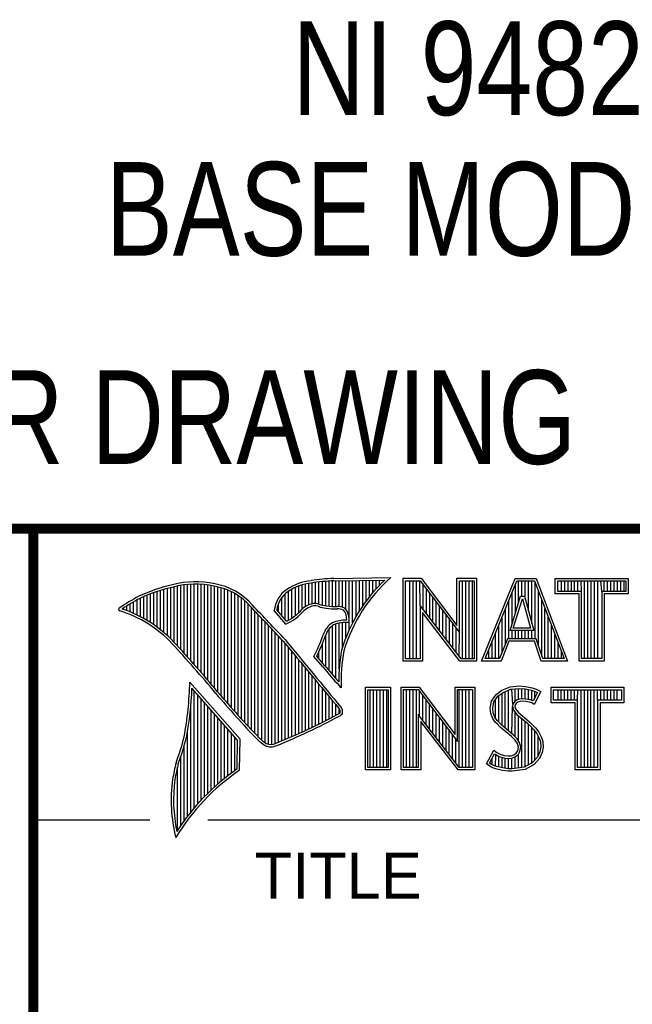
# Model space of a CAD drawing. Header units: inches. Extents: x 0 to 22, y 0 to 17.
# Tile 42 of 64: x 16.3 to 17.6, y 2 to 4. Entities that reach past the tile are written whole.
import ezdxf

# ---------------------------------------------------------------- set-up
doc = ezdxf.new("R2010")
doc.units = ezdxf.units.IN
doc.header["$LTSCALE"] = 1.21
doc.header["$MEASUREMENT"] = 0
doc.layers.get('0').update_dxf_attribs({"linetype": 'CONTINUOUS'})
doc.layers.add('DETAIL', color=7, linetype='CONTINUOUS')
doc.styles.get("Standard").update_dxf_attribs({"font": 'txt', "width": 0.8})
doc.styles.add('TEXTSTYLE_2', font='txt')

msp = doc.modelspace()

# ---------------------------------------------------------------- linework, layer by layer
at = {"color": 2, "linetype": 'CONTINUOUS'}
for p, q in [((16.3737, 2.9596), (21.5037, 2.9596)), ((16.3737, 2.9596), (16.3737, 1.2496)), ((16.375, 2.96), (21.5, 2.96)), ((16.981, 2.8023), (16.981, 2.854)), ((16.9838, 2.8589), (17.0997, 2.8607)), ((16.9839, 2.8541), (17.087, 2.8557)), ((16.9879, 2.802), (16.9879, 2.8542)), ((16.9947, 2.8019), (16.9947, 2.8543)), ((17.0015, 2.8005), (17.0015, 2.8544)), ((17.0083, 2.7963), (17.0083, 2.8545)), ((17.0152, 2.755), (17.0152, 2.8546)), ((17.022, 2.7691), (17.022, 2.8547)), ((17.0288, 2.7817), (17.0288, 2.8548)), ((17.0357, 2.7931), (17.0357, 2.8549)), ((17.0425, 2.8035), (17.0425, 2.855)), ((17.0493, 2.8131), (17.0493, 2.8551)), ((17.0561, 2.822), (17.0561, 2.8552)), ((17.063, 2.8303), (17.063, 2.8553)), ((17.0698, 2.8381), (17.0698, 2.8554)), ((17.0766, 2.8454), (17.0766, 2.8555)), ((17.1243, 2.8592), (17.1609, 2.8592)), ((17.1243, 2.6915), (17.1243, 2.8592)), ((17.1291, 2.8543), (17.1585, 2.8543)), ((17.1291, 2.6963), (17.1291, 2.8543)), ((17.1381, 2.6963), (17.1381, 2.8543)), ((17.1447, 2.6963), (17.1447, 2.8543)), ((17.1514, 2.6963), (17.1514, 2.8543)), ((17.1589, 2.8042), (17.1581, 2.8543)), ((17.1585, 2.8543), (17.2383, 2.7492)), ((17.1609, 2.8592), (17.2334, 2.7636)), ((17.2334, 2.8592), (17.2732, 2.8592)), ((17.2334, 2.7636), (17.2334, 2.8592)), ((17.2383, 2.8543), (17.2684, 2.8543)), ((17.2383, 2.7492), (17.2383, 2.8543)), ((17.2449, 2.6963), (17.2449, 2.8543)), ((17.2515, 2.6963), (17.2515, 2.8543)), ((17.2582, 2.6963), (17.2582, 2.8543)), ((17.2649, 2.6963), (17.2649, 2.8543)), ((17.2684, 2.8543), (17.2684, 2.6963)), ((17.2732, 2.8592), (17.2732, 2.6915)), ((17.2831, 2.6915), (17.3516, 2.8591)), ((17.2903, 2.6964), (17.3548, 2.8542)), ((17.3516, 2.8591), (17.3938, 2.8591)), ((17.3548, 2.8542), (17.3905, 2.8542)), ((17.3583, 2.8098), (17.3583, 2.8542)), ((17.365, 2.8228), (17.365, 2.8542)), ((17.3717, 2.817), (17.3717, 2.8542)), ((17.3784, 2.7925), (17.3784, 2.8542)), ((17.385, 2.7679), (17.385, 2.8542)), ((17.3905, 2.8542), (17.4504, 2.6964)), ((17.3938, 2.8591), (17.4574, 2.6915)), ((17.4327, 2.8591), (17.5802, 2.8591)), ((17.4327, 2.8278), (17.4327, 2.8591)), ((17.4375, 2.8542), (17.5753, 2.8542)), ((17.4375, 2.8327), (17.4375, 2.8542)), ((17.4451, 2.8327), (17.4451, 2.8542)), ((17.4518, 2.8327), (17.4518, 2.8542)), ((17.4585, 2.8327), (17.4585, 2.8542)), ((17.4652, 2.8327), (17.4652, 2.8542)), ((17.4718, 2.8327), (17.4718, 2.8542)), ((17.4785, 2.8327), (17.4785, 2.8542)), ((17.4859, 2.8327), (17.4852, 2.8542)), ((17.4919, 2.6964), (17.4919, 2.8542)), ((17.4985, 2.6964), (17.4985, 2.8542)), ((17.5052, 2.6964), (17.5052, 2.8542)), ((17.5119, 2.6964), (17.5119, 2.8542)), ((17.5186, 2.6964), (17.5186, 2.8542)), ((17.5269, 2.8327), (17.5252, 2.8542)), ((17.5319, 2.8327), (17.5319, 2.8542)), ((17.5386, 2.8327), (17.5386, 2.8542)), ((17.5453, 2.8327), (17.5453, 2.8542)), ((17.5519, 2.8327), (17.5519, 2.8542)), ((17.5586, 2.8327), (17.5586, 2.8542)), ((17.5653, 2.8327), (17.5653, 2.8542)), ((17.572, 2.8327), (17.572, 2.8542)), ((17.5753, 2.8542), (17.5753, 2.8327)), ((17.5802, 2.8591), (17.5802, 2.8278)), ((16.6329, 2.7549), (16.6329, 2.8347)), ((16.6397, 2.7492), (16.6397, 2.8367)), ((16.6465, 2.7431), (16.6465, 2.8386)), ((16.6533, 2.7366), (16.6533, 2.8403)), ((16.6602, 2.7295), (16.6602, 2.8419)), ((16.667, 2.7221), (16.667, 2.8435)), ((16.6738, 2.7146), (16.6738, 2.8449)), ((16.6806, 2.707), (16.6806, 2.8459)), ((16.6875, 2.6995), (16.6875, 2.8467)), ((16.6943, 2.6918), (16.6943, 2.8472)), ((16.7011, 2.6841), (16.7011, 2.8474)), ((16.708, 2.6764), (16.708, 2.8474)), ((16.7148, 2.6685), (16.7148, 2.847)), ((16.7216, 2.6607), (16.7216, 2.8465)), ((16.7284, 2.6527), (16.7284, 2.8456)), ((16.7353, 2.6447), (16.7353, 2.8445)), ((16.7421, 2.6366), (16.7421, 2.8431)), ((16.7489, 2.6285), (16.7489, 2.8417)), ((16.7557, 2.6204), (16.7557, 2.84)), ((16.7626, 2.6125), (16.7626, 2.8378)), ((16.7694, 2.6046), (16.7694, 2.8352)), ((16.8991, 2.7788), (16.8991, 2.8375)), ((16.9059, 2.7837), (16.9059, 2.8408)), ((16.9128, 2.7896), (16.9128, 2.8436)), ((16.9196, 2.7966), (16.9196, 2.8459)), ((16.9264, 2.8018), (16.9264, 2.8477)), ((16.9332, 2.8053), (16.9332, 2.849)), ((16.9401, 2.8077), (16.9401, 2.8499)), ((16.9469, 2.8082), (16.9469, 2.8509)), ((16.9537, 2.8069), (16.9537, 2.8518)), ((16.9606, 2.8048), (16.9606, 2.8525)), ((16.9674, 2.8034), (16.9674, 2.8531)), ((16.9742, 2.8027), (16.9742, 2.8536)), ((17.1648, 2.7965), (17.1648, 2.8461)), ((17.1714, 2.7879), (17.1714, 2.8373)), ((17.3517, 2.7882), (17.3517, 2.8465)), ((17.3917, 2.7364), (17.3917, 2.851)), ((16.5851, 2.7849), (16.5851, 2.8154)), ((16.5919, 2.7815), (16.5919, 2.819)), ((16.5987, 2.7778), (16.5987, 2.8221)), ((16.6055, 2.7738), (16.6055, 2.8249)), ((16.6124, 2.7696), (16.6124, 2.8276)), ((16.6192, 2.765), (16.6192, 2.8301)), ((16.626, 2.7601), (16.626, 2.8325)), ((16.7762, 2.5968), (16.7762, 2.8321)), ((16.7831, 2.5891), (16.7831, 2.8284)), ((16.7899, 2.5815), (16.7899, 2.8242)), ((16.7967, 2.5739), (16.7967, 2.8193)), ((16.8786, 2.783), (16.8786, 2.8206)), ((16.8855, 2.7749), (16.8855, 2.8281)), ((16.8923, 2.7747), (16.8923, 2.8335)), ((17.1781, 2.7792), (17.1781, 2.8285)), ((17.1848, 2.7705), (17.1848, 2.8197)), ((17.3409, 2.7533), (17.3624, 2.8228)), ((17.345, 2.7666), (17.345, 2.8302)), ((17.3475, 2.7581), (17.3659, 2.8179)), ((17.3624, 2.8228), (17.3701, 2.8228)), ((17.3659, 2.8179), (17.3664, 2.8179)), ((17.3664, 2.8179), (17.3827, 2.7581)), ((17.3701, 2.8228), (17.389, 2.7533)), ((17.3984, 2.7232), (17.3984, 2.8334)), ((17.4051, 2.7034), (17.4051, 2.8158)), ((17.481, 2.8278), (17.4327, 2.8278)), ((17.4859, 2.8327), (17.4375, 2.8327)), ((17.481, 2.6915), (17.481, 2.8278)), ((17.4859, 2.6964), (17.4859, 2.8327)), ((17.5753, 2.8327), (17.5269, 2.8327)), ((17.5269, 2.8327), (17.5269, 2.6964)), ((17.5802, 2.8278), (17.5318, 2.8278)), ((17.5318, 2.8278), (17.5318, 2.6915)), ((16.5578, 2.796), (16.5578, 2.7989)), ((16.5646, 2.7936), (16.5646, 2.8033)), ((16.5714, 2.7909), (16.5714, 2.8075)), ((16.5782, 2.788), (16.5782, 2.8116)), ((16.8035, 2.5665), (16.8035, 2.8136)), ((16.8104, 2.5591), (16.8104, 2.807)), ((16.8172, 2.5519), (16.8172, 2.7996)), ((16.8877, 2.7723), (16.8682, 2.7952)), ((16.8718, 2.791), (16.8718, 2.8085)), ((17.2418, 2.6963), (17.1589, 2.8042)), ((17.1589, 2.8042), (17.1589, 2.6963)), ((17.1915, 2.7618), (17.1915, 2.8109)), ((17.1981, 2.7531), (17.1981, 2.8021)), ((17.3316, 2.7267), (17.3316, 2.7975)), ((17.3383, 2.7364), (17.3383, 2.8138)), ((17.4118, 2.6964), (17.4118, 2.7982)), ((16.824, 2.5447), (16.824, 2.7924)), ((16.8308, 2.5375), (16.8308, 2.7853)), ((16.8377, 2.5314), (16.8377, 2.7781)), ((16.8864, 2.7664), (16.8632, 2.7937)), ((17.2395, 2.6915), (17.1637, 2.7899)), ((17.1637, 2.7899), (17.1637, 2.6915)), ((17.2048, 2.7445), (17.2048, 2.7933)), ((17.2115, 2.7358), (17.2115, 2.7845)), ((17.2182, 2.7271), (17.2182, 2.7757)), ((17.325, 2.7101), (17.325, 2.7812)), ((17.4184, 2.6964), (17.4184, 2.7806)), ((16.8445, 2.5262), (16.8445, 2.7709)), ((16.8513, 2.523), (16.8513, 2.7637)), ((16.8581, 2.5224), (16.8581, 2.7565)), ((16.9742, 2.672), (16.9742, 2.7568)), ((16.981, 2.664), (16.981, 2.7634)), ((16.9879, 2.6563), (16.9879, 2.7665)), ((16.9947, 2.6748), (16.9947, 2.7683)), ((17.0015, 2.7195), (17.0015, 2.7694)), ((17.0083, 2.7388), (17.0083, 2.7698)), ((17.2248, 2.7184), (17.2248, 2.7669)), ((17.2315, 2.7098), (17.2315, 2.7581)), ((17.3183, 2.6964), (17.3183, 2.7648)), ((17.3827, 2.7581), (17.3475, 2.7581)), ((17.4251, 2.6964), (17.4251, 2.763)), ((16.865, 2.5241), (16.865, 2.7493)), ((16.8718, 2.527), (16.8718, 2.7421)), ((16.8786, 2.5298), (16.8786, 2.7348)), ((16.9674, 2.6802), (16.9674, 2.7444)), ((17.2382, 2.7011), (17.2383, 2.7492)), ((17.3116, 2.6964), (17.3116, 2.7485)), ((17.3356, 2.7364), (17.3195, 2.6964)), ((17.394, 2.7364), (17.3356, 2.7364)), ((17.389, 2.7533), (17.3409, 2.7533)), ((17.345, 2.7364), (17.345, 2.7533)), ((17.3517, 2.7364), (17.3517, 2.7533)), ((17.3583, 2.7364), (17.3583, 2.7533)), ((17.365, 2.7364), (17.365, 2.7533)), ((17.3717, 2.7364), (17.3717, 2.7533)), ((17.3784, 2.7364), (17.3784, 2.7533)), ((17.385, 2.7364), (17.385, 2.7533)), ((17.4074, 2.6964), (17.394, 2.7364)), ((17.4318, 2.6964), (17.4318, 2.7455)), ((16.8855, 2.5327), (16.8855, 2.727)), ((16.8923, 2.5356), (16.8923, 2.7187)), ((16.9606, 2.6882), (16.9606, 2.7266)), ((17.2983, 2.6964), (17.2983, 2.7158)), ((17.3049, 2.6964), (17.3049, 2.7322)), ((17.3388, 2.7316), (17.3228, 2.6915)), ((17.3905, 2.7316), (17.3388, 2.7316)), ((17.4039, 2.6915), (17.3905, 2.7316)), ((17.4385, 2.6964), (17.4385, 2.7279)), ((16.8991, 2.5385), (16.8991, 2.7104)), ((16.9059, 2.5415), (16.9059, 2.7022)), ((16.9616, 2.6797), (16.9434, 2.7005)), ((16.9653, 2.6828), (16.9492, 2.7013)), ((16.9537, 2.696), (16.9537, 2.7109)), ((17.1589, 2.6963), (17.1291, 2.6963)), ((17.2684, 2.6963), (17.2418, 2.6963)), ((17.3195, 2.6964), (17.2903, 2.6964)), ((17.4504, 2.6964), (17.4074, 2.6964)), ((17.4451, 2.6964), (17.4451, 2.7103)), ((17.5269, 2.6964), (17.4859, 2.6964)), ((16.9128, 2.5446), (16.9128, 2.6939)), ((16.9196, 2.5477), (16.9196, 2.6856)), ((16.9264, 2.5508), (16.9264, 2.6774)), ((17.1637, 2.6915), (17.1243, 2.6915)), ((17.2732, 2.6915), (17.2395, 2.6915)), ((17.3228, 2.6915), (17.2831, 2.6915)), ((17.4574, 2.6915), (17.4039, 2.6915)), ((17.5318, 2.6915), (17.481, 2.6915)), ((16.9332, 2.554), (16.9332, 2.6691)), ((16.9401, 2.5573), (16.9401, 2.6608)), ((16.7939, 2.533), (16.6919, 2.6489)), ((16.789, 2.5312), (16.6964, 2.6365)), ((16.9469, 2.5606), (16.9469, 2.6526)), ((16.9537, 2.5639), (16.9537, 2.6443)), ((16.9606, 2.5673), (16.9606, 2.6361)), ((16.999, 2.637), (16.9946, 2.6418)), ((17.0482, 2.6383), (17.0988, 2.6383)), ((17.0482, 2.4708), (17.0482, 2.6383)), ((17.0988, 2.6383), (17.0988, 2.4708)), ((17.1205, 2.6385), (17.1571, 2.6385)), ((17.1205, 2.4708), (17.1205, 2.6385)), ((17.1571, 2.6385), (17.2296, 2.5429)), ((17.2296, 2.6385), (17.2694, 2.6385)), ((17.2296, 2.5429), (17.2296, 2.6385)), ((17.2694, 2.6385), (17.2694, 2.4708)), ((17.3245, 2.6324), (17.3412, 2.639)), ((17.3412, 2.639), (17.3596, 2.641)), ((17.3424, 2.6343), (17.3597, 2.6362)), ((17.3466, 2.6041), (17.3447, 2.6345)), ((17.3514, 2.6103), (17.3514, 2.6353)), ((17.3581, 2.6135), (17.3581, 2.636)), ((17.3596, 2.641), (17.372, 2.6402)), ((17.3597, 2.6362), (17.3713, 2.6354)), ((17.3647, 2.6146), (17.3647, 2.6358)), ((17.3713, 2.6354), (17.3843, 2.6326)), ((17.3714, 2.6146), (17.3714, 2.6353)), ((17.372, 2.6402), (17.3856, 2.6373)), ((17.3856, 2.6373), (17.3939, 2.6344)), ((17.3939, 2.6344), (17.4031, 2.6301)), ((17.4242, 2.6383), (17.5717, 2.6383)), ((17.4242, 2.607), (17.4242, 2.6383)), ((17.5717, 2.6383), (17.5717, 2.607)), ((16.7011, 2.3939), (16.7011, 2.6311)), ((16.708, 2.4018), (16.708, 2.6233)), ((16.7148, 2.4093), (16.7148, 2.6156)), ((16.9674, 2.5708), (16.9674, 2.6278)), ((16.9742, 2.5743), (16.9742, 2.6195)), ((17.0531, 2.6334), (17.0939, 2.6334)), ((17.0531, 2.4756), (17.0531, 2.6334)), ((17.0577, 2.4756), (17.0577, 2.6334)), ((17.0644, 2.4756), (17.0644, 2.6334)), ((17.071, 2.4756), (17.071, 2.6334)), ((17.0777, 2.4756), (17.0777, 2.6334)), ((17.0844, 2.4756), (17.0844, 2.6334)), ((17.0911, 2.4756), (17.0911, 2.6334)), ((17.0939, 2.6334), (17.0939, 2.4756)), ((17.1253, 2.6336), (17.1547, 2.6336)), ((17.1253, 2.4756), (17.1253, 2.6336)), ((17.1311, 2.4756), (17.1311, 2.6336)), ((17.1378, 2.4756), (17.1378, 2.6336)), ((17.1445, 2.4756), (17.1445, 2.6336)), ((17.1511, 2.4756), (17.1511, 2.6336)), ((17.1547, 2.6336), (17.2345, 2.5284)), ((17.1578, 2.5799), (17.1578, 2.6295)), ((17.1645, 2.5712), (17.1645, 2.6207)), ((17.2345, 2.6336), (17.2646, 2.6336)), ((17.2345, 2.5284), (17.2345, 2.6336)), ((17.2379, 2.4756), (17.2379, 2.6336)), ((17.2446, 2.4756), (17.2446, 2.6336)), ((17.2513, 2.4756), (17.2513, 2.6336)), ((17.2579, 2.4756), (17.2579, 2.6336)), ((17.2646, 2.6336), (17.2646, 2.4756)), ((17.3037, 2.6105), (17.3127, 2.6238)), ((17.3083, 2.6086), (17.3162, 2.6204)), ((17.3127, 2.6238), (17.3245, 2.6324)), ((17.3162, 2.6204), (17.3269, 2.6281)), ((17.318, 2.5677), (17.318, 2.6217)), ((17.3247, 2.561), (17.3247, 2.6265)), ((17.3269, 2.6281), (17.3424, 2.6343)), ((17.3314, 2.5555), (17.3314, 2.6299)), ((17.338, 2.5499), (17.338, 2.6326)), ((17.3664, 2.6148), (17.3604, 2.6142)), ((17.3726, 2.6145), (17.3664, 2.6148)), ((17.3819, 2.6126), (17.3726, 2.6145)), ((17.3781, 2.6134), (17.3781, 2.6339)), ((17.3843, 2.6326), (17.3921, 2.6299)), ((17.3848, 2.6117), (17.3848, 2.6324)), ((17.3966, 2.6278), (17.3879, 2.6106)), ((17.4031, 2.6301), (17.3899, 2.6036)), ((17.3914, 2.6176), (17.3914, 2.6301)), ((17.3921, 2.6299), (17.3966, 2.6278)), ((17.429, 2.6334), (17.5669, 2.6334)), ((17.429, 2.6119), (17.429, 2.6334)), ((17.4382, 2.6119), (17.4382, 2.6334)), ((17.4448, 2.6119), (17.4448, 2.6334)), ((17.4515, 2.6119), (17.4515, 2.6334)), ((17.4582, 2.6119), (17.4582, 2.6334)), ((17.4649, 2.6119), (17.4649, 2.6334)), ((17.4716, 2.6119), (17.4716, 2.6334)), ((17.4774, 2.6119), (17.4782, 2.6334)), ((17.4849, 2.4756), (17.4849, 2.6334)), ((17.4916, 2.4756), (17.4916, 2.6334)), ((17.4983, 2.4756), (17.4983, 2.6334)), ((17.5049, 2.4756), (17.5049, 2.6334)), ((17.5116, 2.4756), (17.5116, 2.6334)), ((17.5185, 2.6119), (17.5183, 2.6334)), ((17.525, 2.6119), (17.525, 2.6334)), ((17.5316, 2.6119), (17.5316, 2.6334)), ((17.5383, 2.6119), (17.5383, 2.6334)), ((17.545, 2.6119), (17.545, 2.6334)), ((17.5517, 2.6119), (17.5517, 2.6334)), ((17.5583, 2.6119), (17.5583, 2.6334)), ((17.5669, 2.6334), (17.5669, 2.6119)), ((16.6943, 2.3857), (16.6943, 2.603)), ((16.7216, 2.4165), (16.7216, 2.6078)), ((16.7284, 2.4233), (16.7284, 2.6001)), ((16.981, 2.5778), (16.981, 2.6113)), ((16.9879, 2.5814), (16.9879, 2.603)), ((16.9947, 2.5853), (16.9947, 2.5948)), ((17.1712, 2.5625), (17.1712, 2.6119)), ((17.1778, 2.5539), (17.1778, 2.6031)), ((17.3009, 2.5961), (17.3037, 2.6105)), ((17.302, 2.5852), (17.3009, 2.5961)), ((17.3058, 2.5959), (17.3083, 2.6086)), ((17.3068, 2.5863), (17.3058, 2.5959)), ((17.3113, 2.5744), (17.3113, 2.6131)), ((17.3447, 2.5443), (17.3461, 2.5993)), ((17.3466, 2.6041), (17.3461, 2.5993)), ((17.3461, 2.5993), (17.3477, 2.5922)), ((17.3497, 2.609), (17.3466, 2.6041)), ((17.3543, 2.6124), (17.3497, 2.609)), ((17.3513, 2.6025), (17.351, 2.5996)), ((17.351, 2.5996), (17.3521, 2.5944)), ((17.3533, 2.6056), (17.3513, 2.6025)), ((17.3565, 2.6079), (17.3533, 2.6056)), ((17.3604, 2.6142), (17.3543, 2.6124)), ((17.3614, 2.6094), (17.3565, 2.6079)), ((17.3665, 2.6099), (17.3614, 2.6094)), ((17.372, 2.6097), (17.3665, 2.6099)), ((17.3807, 2.6079), (17.372, 2.6097)), ((17.3853, 2.6065), (17.3807, 2.6079)), ((17.3873, 2.6109), (17.3819, 2.6126)), ((17.3899, 2.6036), (17.3853, 2.6065)), ((17.3879, 2.6106), (17.3873, 2.6109)), ((17.4726, 2.607), (17.4242, 2.607)), ((17.4774, 2.6119), (17.429, 2.6119)), ((17.4726, 2.4708), (17.4726, 2.607)), ((17.4774, 2.4756), (17.4774, 2.6119)), ((17.5669, 2.6119), (17.5185, 2.6119)), ((17.5185, 2.6119), (17.5185, 2.4756)), ((17.5717, 2.607), (17.5233, 2.607)), ((17.5233, 2.607), (17.5233, 2.4708)), ((16.7353, 2.4299), (16.7353, 2.5923)), ((16.7421, 2.4363), (16.7421, 2.5846)), ((16.7489, 2.4424), (16.7489, 2.5768)), ((17.238, 2.4756), (17.1551, 2.5834)), ((17.1551, 2.5834), (17.1551, 2.4756)), ((17.1845, 2.5452), (17.1845, 2.5943)), ((17.1912, 2.5365), (17.1912, 2.5855)), ((17.1979, 2.5278), (17.1979, 2.5767)), ((17.3058, 2.5754), (17.302, 2.5852)), ((17.3109, 2.5679), (17.3058, 2.5754)), ((17.3101, 2.5777), (17.3068, 2.5863)), ((17.3147, 2.571), (17.3101, 2.5777)), ((17.3477, 2.5922), (17.3547, 2.5835)), ((17.3514, 2.5381), (17.3514, 2.5876)), ((17.3521, 2.5944), (17.3582, 2.5869)), ((17.3547, 2.5835), (17.3771, 2.5649)), ((17.3581, 2.5298), (17.3581, 2.5807)), ((17.3582, 2.5869), (17.3804, 2.5685)), ((17.3647, 2.4755), (17.3647, 2.5752)), ((16.7557, 2.4482), (16.7557, 2.569)), ((16.7626, 2.4538), (16.7626, 2.5613)), ((17.2356, 2.4708), (17.1599, 2.5692)), ((17.1599, 2.5692), (17.1599, 2.4708)), ((17.2045, 2.5192), (17.2045, 2.5679)), ((17.2112, 2.5105), (17.2112, 2.5591)), ((17.3153, 2.5636), (17.3109, 2.5679)), ((17.3243, 2.5614), (17.3147, 2.571)), ((17.321, 2.5578), (17.3153, 2.5636)), ((17.3441, 2.5385), (17.321, 2.5578)), ((17.3474, 2.5421), (17.3243, 2.5614)), ((17.3714, 2.4763), (17.3714, 2.5696)), ((17.3771, 2.5649), (17.383, 2.559)), ((17.3781, 2.4808), (17.3781, 2.5639)), ((17.3804, 2.5685), (17.3864, 2.5624)), ((17.383, 2.559), (17.3888, 2.5529)), ((17.3848, 2.4834), (17.3848, 2.5571)), ((17.3864, 2.5624), (17.3925, 2.5561)), ((17.3925, 2.5561), (17.3994, 2.5472)), ((16.6875, 2.377), (16.6875, 2.5502)), ((16.7694, 2.4592), (16.7694, 2.5535)), ((16.7762, 2.4644), (16.7762, 2.5458)), ((16.7831, 2.4694), (16.7831, 2.538)), ((17.2179, 2.5018), (17.2179, 2.5503)), ((17.2246, 2.4931), (17.2246, 2.5415)), ((17.3516, 2.5311), (17.3441, 2.5385)), ((17.3554, 2.5341), (17.3474, 2.5421)), ((17.3888, 2.5529), (17.3953, 2.5446)), ((17.3914, 2.4908), (17.3914, 2.5495)), ((17.3953, 2.5446), (17.4001, 2.535)), ((17.3981, 2.4982), (17.3981, 2.5389)), ((17.3994, 2.5472), (17.4046, 2.5368)), ((17.4001, 2.535), (17.4024, 2.5275)), ((17.4046, 2.5368), (17.4072, 2.5285)), ((16.6806, 2.368), (16.6806, 2.52)), ((16.788, 2.4729), (16.789, 2.5312)), ((16.7927, 2.4704), (16.7939, 2.533)), ((17.2312, 2.4844), (17.2312, 2.5327)), ((17.3559, 2.5241), (17.3516, 2.5311)), ((17.3604, 2.5261), (17.3554, 2.5341)), ((17.3579, 2.5169), (17.3559, 2.5241)), ((17.3565, 2.5097), (17.3579, 2.5169)), ((17.3629, 2.5171), (17.3604, 2.5261)), ((17.3611, 2.5079), (17.3629, 2.5171)), ((17.4031, 2.5174), (17.4016, 2.5077)), ((17.4024, 2.5275), (17.4031, 2.5174)), ((17.408, 2.5172), (17.4063, 2.5063)), ((17.4072, 2.5285), (17.408, 2.5172)), ((16.6738, 2.3584), (16.6738, 2.4982)), ((17.2931, 2.483), (17.3081, 2.5106)), ((17.2995, 2.4845), (17.3097, 2.5034)), ((17.3081, 2.5106), (17.3144, 2.506)), ((17.3097, 2.5034), (17.3119, 2.5018)), ((17.3113, 2.478), (17.3119, 2.5018)), ((17.3119, 2.5018), (17.3189, 2.4983)), ((17.3144, 2.506), (17.3207, 2.5028)), ((17.318, 2.4765), (17.318, 2.4986)), ((17.3189, 2.4983), (17.328, 2.4952)), ((17.3207, 2.5028), (17.3291, 2.5)), ((17.3247, 2.475), (17.3247, 2.4963)), ((17.328, 2.4952), (17.3365, 2.4942)), ((17.3291, 2.5), (17.3366, 2.4991)), ((17.3314, 2.474), (17.3314, 2.4948)), ((17.3365, 2.4942), (17.3446, 2.4949)), ((17.3366, 2.4991), (17.3435, 2.4997)), ((17.3435, 2.4997), (17.3487, 2.5017)), ((17.3446, 2.4949), (17.351, 2.4974)), ((17.3447, 2.4728), (17.3447, 2.4949)), ((17.3487, 2.5017), (17.3536, 2.5051)), ((17.351, 2.4974), (17.3572, 2.5017)), ((17.3514, 2.4737), (17.3514, 2.4975)), ((17.3536, 2.5051), (17.3565, 2.5097)), ((17.3572, 2.5017), (17.3611, 2.5079)), ((17.3581, 2.4746), (17.3581, 2.5024)), ((17.3967, 2.4966), (17.3868, 2.4857)), ((17.4016, 2.5077), (17.3967, 2.4966)), ((17.4063, 2.5063), (17.4008, 2.4939)), ((16.667, 2.3482), (16.667, 2.477)), ((17.0939, 2.4756), (17.0531, 2.4756)), ((17.1551, 2.4756), (17.1253, 2.4756)), ((17.2646, 2.4756), (17.238, 2.4756)), ((17.3026, 2.4766), (17.2931, 2.483)), ((17.3049, 2.4809), (17.2995, 2.4845)), ((17.3118, 2.4729), (17.3026, 2.4766)), ((17.3047, 2.481), (17.3047, 2.4941)), ((17.3132, 2.4775), (17.3049, 2.4809)), ((17.3262, 2.4748), (17.3132, 2.4775)), ((17.3373, 2.4731), (17.3262, 2.4748)), ((17.338, 2.473), (17.338, 2.494)), ((17.3699, 2.4761), (17.345, 2.4729)), ((17.3868, 2.4857), (17.3699, 2.4761)), ((17.3899, 2.4818), (17.3714, 2.4714)), ((17.4008, 2.4939), (17.3899, 2.4818)), ((17.5185, 2.4756), (17.4774, 2.4756)), ((17.0988, 2.4708), (17.0482, 2.4708)), ((17.1599, 2.4708), (17.1205, 2.4708)), ((17.2694, 2.4708), (17.2356, 2.4708)), ((17.3254, 2.47), (17.3118, 2.4729)), ((17.3369, 2.4683), (17.3254, 2.47)), ((17.3452, 2.468), (17.3369, 2.4683)), ((17.345, 2.4729), (17.3373, 2.4731)), ((17.3714, 2.4714), (17.3452, 2.468)), ((17.5233, 2.4708), (17.4726, 2.4708)), ((16.375, 2.37), (16.6109, 2.37)), ((16.7288, 2.37), (21.5, 2.37))]:
    msp.add_line(p, q, dxfattribs=at)
at = {"color": 7, "linetype": 'CONTINUOUS', "const_width": 0.02}
for points in [[(13.6, 2.9595), (21.5, 2.96)], [(16.375, 2.96), (16.375, 0.5)]]:
    msp.add_lwpolyline(points, dxfattribs=at)
at = {"color": 2, "linetype": 'CONTINUOUS'}
for centre, radius, start, end in [((16.9502, 2.7423), 0.1128, 96.3009, 123.1685), ((17.0005, 2.4511), 0.4082, 92.3475, 98.8367), ((17.0005, 2.4511), 0.4034, 92.3569, 98.8525), ((17.308, 2.6221), 0.3216, 133.4014, 163.4571), ((17.308, 2.6221), 0.3168, 131.1193, 163.4132), ((16.7315, 2.5144), 0.3399, 102.6162, 114.8514), ((16.7315, 2.5144), 0.3351, 102.5989, 114.8296), ((16.7034, 2.6747), 0.1775, 77.2819, 105.0682), ((16.7034, 2.6747), 0.1727, 77.2314, 105.1003), ((16.7222, 2.7226), 0.1221, 40.1653, 80.8429), ((16.7222, 2.7226), 0.1269, 40.2333, 80.7735), ((16.923, 2.7875), 0.0602, 125.032, 174.0466), ((16.9502, 2.7423), 0.108, 96.2443, 123.1259), ((16.7759, 2.4698), 0.3996, 117.9347, 124.5691), ((16.7759, 2.4698), 0.3948, 117.954, 124.0374), ((16.923, 2.7875), 0.0554, 125.1142, 171.9572), ((16.5507, 2.7963), 0.00298, 121.3543, 265.8048), ((16.4772, 2.5601), 0.2493, 43.1664, 71.8497), ((9.1994, -4.4938), 10.5463, 43.2461, 43.76704), ((9.199, -4.4944), 10.5518, 43.24607, 43.76701), ((16.8429, 2.8642), 0.1022, 295.9966, 318.5916), ((16.9517, 2.7612), 0.0478, 112.9196, 132.2699), ((16.9517, 2.7612), 0.043, 112.6662, 131.9321), ((16.9455, 2.7813), 0.0269, 72.6128, 117.3853), ((16.9455, 2.7813), 0.0221, 72.9381, 117.8635), ((16.977, 2.8697), 0.0718, 249.5515, 263.1636), ((16.977, 2.8697), 0.067, 249.4455, 263.1373), ((16.9944, 3.0501), 0.253, 264.1107, 269.1006), ((16.9944, 3.0501), 0.2482, 264.1189, 269.068), ((16.9917, 2.7681), 0.0339, 64.4685, 92.2537), ((16.9917, 2.7681), 0.0291, 66.3231, 92.5053), ((16.9825, 2.7769), 0.0275, 355.2987, 40.4494), ((16.9825, 2.7769), 0.0323, 347.1178, 42.4037), ((16.4773, 2.5601), 0.2445, 43.1672, 72.5708), ((16.8429, 2.8642), 0.107, 293.9928, 318.4439), ((17.0094, 2.698), 0.0767, 89.6565, 111.8738), ((17.0047, 2.732), 0.0441, 122.6948, 163.4996), ((17.0047, 2.732), 0.0393, 123.3496, 163.7165), ((17.0094, 2.698), 0.0719, 86.3769, 111.5054), ((117.1292, 85.4341), 129.954, 219.521832, 219.600442), ((16.5488, 2.8964), 0.4406, 333.6063, 339.8409), ((16.5488, 2.8963), 0.4454, 334.022, 339.8635), ((14.6645, 0.8858), 2.7122, 39.9143, 42.7655), ((14.6639, 0.8852), 2.7178, 39.9159, 42.7668), ((117.205, 85.4976), 130.0576, 219.522219, 219.6006), ((17.3248, 2.6518), 0.3309, 169.2392, 180.3763), ((17.3248, 2.6518), 0.3261, 169.2807, 182.6075), ((17.5234, 3.1364), 0.724, 219.1087, 223.0885), ((17.5234, 3.1364), 0.7192, 219.1032, 222.5932), ((16.0461, 2.6599), 0.6459, 349.0852, 359.0204), ((16.0461, 2.6599), 0.6507, 349.0758, 357.94), ((18.1342, 3.7937), 1.815, 220.0434, 224.0127), ((18.1343, 3.7937), 1.8102, 220.042, 224.0069), ((16.9709, 2.5786), 0.0288, 26.3697, 33.9), ((16.9709, 2.5786), 0.0336, 24.6866, 34.3242), ((16.3916, 3.7016), 1.269, 291.9871, 298.2491), ((16.3917, 3.7016), 1.2737, 291.9984, 298.2504), ((16.98, 2.6057), 0.0252, 299.2501, 311.2614), ((16.98, 2.6057), 0.03, 299.1847, 314.8198), ((16.9687, 2.5899), 0.028, 353.6797, 3.043), ((16.9687, 2.5899), 0.0328, 350.4758, 4.7759), ((16.2632, 2.6388), 0.4292, 339.0712, 346.3669), ((16.2632, 2.6388), 0.434, 339.1085, 346.381), ((16.9079, 2.6176), 0.1112, 227.1627, 236.7917), ((16.9079, 2.6176), 0.116, 227.0911, 236.9191), ((16.8565, 2.5437), 0.0261, 242.8484, 298.0511), ((16.8565, 2.5437), 0.0213, 243.4913, 298.7009), ((17.0658, 2.3848), 0.4141, 165.9359, 170.6858), ((17.0658, 2.3848), 0.4093, 165.9761, 170.6762), ((17.0508, 2.0969), 0.454, 124.6428, 148.5563), ((17.0508, 2.0969), 0.4588, 124.9509, 147.098), ((16.9723, 2.4095), 0.318, 172.3562, 193.7958), ((16.9723, 2.4095), 0.3132, 172.3688, 191.6866)]:
    msp.add_arc(centre, radius, start, end, dxfattribs=at)

# ---------------------------------------------------------------- texts
at = {"color": 7, "linetype": 'CONTINUOUS', "insert": (16.3742, 3.2811), "char_height": 0.19, "width": 2.432, "attachment_point": 2, "line_spacing_factor": 0.9}
msp.add_mtext('CUSTOMER DRAWING', dxfattribs=at)
at = {"color": 2, "linetype": 'CONTINUOUS', "insert": (16.8235, 2.303), "char_height": 0.093, "width": 0.465, "attachment_point": 1, "line_spacing_factor": 0.9, "style": 'TEXTSTYLE_2'}
msp.add_mtext('TITLE', dxfattribs=at)
at = {"layer": 'DETAIL', "color": 2, "linetype": 'CONTINUOUS', "insert": (17.2561, 3.9881), "char_height": 0.19, "width": 1.672, "attachment_point": 2, "line_spacing_factor": 0.9}
msp.add_mtext('NI 9482\\PBASE MODULE', dxfattribs=at)

doc.saveas('drawing.dxf')
